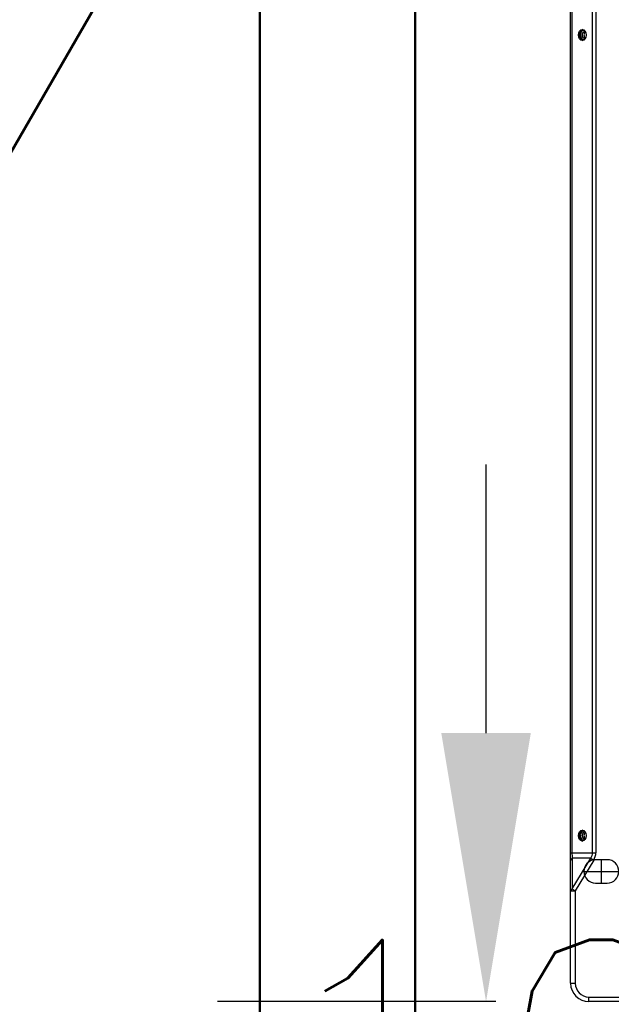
# Model space of a CAD drawing. Header units: millimetres. Extents: x -8884 to 95252, y -19446 to 55103.
# Tile 21 of 39: x -1998 to -1960, y -5097 to -5034. Entities that reach past the tile are written whole.
import ezdxf

# ---------------------------------------------------------------- set-up
doc = ezdxf.new("R2010")
doc.units = ezdxf.units.MM
doc.header["$LTSCALE"] = 1000
doc.header["$MEASUREMENT"] = 0
doc.linetypes.add('DASHDOT2', pattern=[0.5, 0.25, -0.125, 0, -0.125])
doc.linetypes.add('DASHED', pattern=[0.75, 0.5, -0.25])
doc.layers.get('Defpoints').update_dxf_attribs({"lineweight": 0})
doc.layers.add('EL_odgromówka', color=142, linetype='DASHDOT2', lineweight=60)
doc.layers.add('klimat_gaz', color=211, linetype='DASHED', lineweight=50)
doc.layers.add('KLIMA_NOWE', color=3, linetype='Continuous')
doc.layers.add('VRF_OPIS', color=7, linetype='Continuous', lineweight=30, plot=False)
doc.styles.get("Standard").update_dxf_attribs({"font": 'txt.shx'})
doc.dimstyles.get("Standard").update_dxf_attribs({"dimtxt": 0.18, "dimasz": 0.18, "dimexe": 0.18, "dimexo": 0.0625, "dimgap": 0.09, "dimtad": 0, "dimtih": 1, "dimtoh": 1, "dimdec": 4, "dimzin": 0, "dimdsep": 46, "dimtxsty": 'Standard', "dimcen": 0.09, "dimadec": 0, "dimazin": 0, "dimtfac": 1, "dimtdec": 4, "dimtofl": 0, "dimtmove": 0, "dimatfit": 3, "dimfxl": 0, "dimtolj": 1, "dimtzin": 0, "dimarcsym": 0})

# ---------------------------------------------------------------- blocks, each defined once
blk = doc.blocks.new('zw$D4A5')
at = {"layer": 'KLIMA_NOWE'}
for p, q in [((11.8, 769.57), (71.38, 769.57)), ((11.8, 769.57), (11.8, 766.57)), ((71.38, 766.57), (11.8, 766.57)), ((71.38, 769.57), (91.05, 769.57)), ((71.38, 769.57), (71.38, 766.57)), ((72.56, 768.52), (71.38, 766.57)), ((91.05, 754.7), (71.38, 766.57)), ((72.56, 768.52), (92.23, 756.66)), ((92.23, 768.52), (72.56, 768.52)), ((91.05, 769.57), (95.84, 769.57)), ((92.23, 756.66), (92.23, 768.52)), ((95.84, 769.57), (1147.76, 769.57)), ((95.84, 769.57), (95.84, 768.69)), ((1147.76, 768.69), (95.84, 768.69)), ((95.84, 768.69), (95.84, 755.44)), ((83.8, 761.02), (83.8, 738.52)), ((0, 698.68), (0, 757.77)), ((0, 757.77), (3, 757.77)), ((3, 757.77), (3, 698.68)), ((92.23, 756.66), (91.05, 754.7)), ((95.84, 755.44), (1147.76, 755.44)), ((95.84, 755.44), (95.84, 753.32)), ((76.3, 753.52), (76.3, 746.02)), ((76.3, 749.77), (91.3, 749.77)), ((91.3, 746.02), (91.3, 753.52)), ((1147.76, 753.32), (95.84, 753.32))]:
    blk.add_line(p, q, dxfattribs=at)
for centre, radius, start, end in [((11.8, 757.77), 11.8, 90, 180), ((11.8, 757.77), 8.8, 90, 180), ((83.8, 753.52), 7.5, 0, 180), ((83.8, 746.02), 7.5, 180, 0)]:
    blk.add_arc(centre, radius, start, end, dxfattribs=at)
for centre, major_axis, ratio, start_param, end_param in [((71.38, 766.57), (0, -3), 0.516334, 2.278987, 3.141593), ((91.05, 766.57), (0, 3), 0.516334, 5.420579, 6.283185), ((95.84, 766.57), (-9.2, 0), 0.230578, 4.712389, 5.115386), ((106.8, 761.5), (-3.5, 0), 0.707107, 3.256133, 6.168645), ((106.8, 761.17), (-2.95, 0), 0.707107, 2.878329, 6.283185), ((106.8, 761.17), (-2.95, 0), 0.707107, 0, 0.263264), ((106.8, 760.6), (-2.15, 0), 0.707107, 3.142557, 6.283185), ((106.8, 760.6), (-2.15, 0), 0.707107, 0, 0.016551), ((106.8, 759.47), (-2.15, 0), 0.707107, 3.561886, 5.848844), ((621.8, 761.5), (3.5, 0), 0.707107, 0.114536, 3.027057), ((621.8, 761.17), (2.95, 0), 0.707107, 0, 3.404857), ((621.8, 760.6), (2.15, 0), 0.707107, 0.000965, 3.158144), ((621.8, 759.47), (2.15, 0), 0.707107, 0.420294, 2.707251), ((621.8, 761.17), (2.95, 0), 0.707107, 6.019921, 6.283185), ((95.84, 770.58), (0, -17.25), 0.707107, 5.880189, 6.283185), ((95.84, 770.58), (0, 15.13), 0.60798, 2.738596, 3.141593)]:
    blk.add_ellipse(centre, major_axis=major_axis, ratio=ratio, start_param=start_param, end_param=end_param, dxfattribs=at)
for centre, major_axis in [((106.8, 762.07), (-3.5, 0)), ((621.8, 762.07), (3.5, 0))]:
    blk.add_ellipse(centre, major_axis=major_axis, ratio=0.707107, dxfattribs=at)
for points in [[(108.94, 760.61), (108.94, 760.59), (108.97, 760.44), (108.89, 760.26), (108.76, 760.09), (108.75, 760.08)], [(623.94, 760.61), (623.94, 760.59), (623.97, 760.44), (623.89, 760.26), (623.76, 760.09), (623.75, 760.08)]]:
    blk.add_open_spline(points, degree=3, knots=[0, 0, 0, 0, 0.0376259, 0.300995, 0.3193476, 0.3193476, 0.3193476, 0.3193476], dxfattribs=at)
blk = doc.blocks.new('*D91')
at = {"layer": 'Defpoints', "color": 0}
for p in [(-1961.16, -5097.085), (-1967.781, -5107.365), (-1961.16, -5107.365)]:
    blk.add_point(p, dxfattribs=at)
at = {"layer": 'VRF_OPIS', "color": 0, "lineweight": -2, "ltscale": 3}
for p, q in [((-1967.781, -5079.805), (-1967.781, -5062.525)), ((-1967.16, -5097.085), (-1985.061, -5097.085)), ((-1967.16, -5107.365), (-1985.061, -5107.365)), ((-1967.781, -5124.645), (-1967.781, -5141.925))]:
    blk.add_line(p, q, dxfattribs=at)
at = {"layer": 'VRF_OPIS', "color": 0}
for points in [[(-1970.661, -5079.805), (-1964.901, -5079.805), (-1967.781, -5097.085)], [(-1964.901, -5124.645), (-1970.661, -5124.645), (-1967.781, -5107.365)]]:
    blk.add_solid(points, dxfattribs=at)
at = {"layer": 'VRF_OPIS', "color": 0, "insert": (-1967.781, -5101.749), "char_height": 17.28, "attachment_point": 5}
blk.add_mtext('\\A1;10', dxfattribs=at)

msp = doc.modelspace()

# ---------------------------------------------------------------- linework, layer by layer
at = {"layer": 'EL_odgromówka', "linetype": 'Continuous', "ltscale": 60}
msp.add_lwpolyline([(-2061.861, -5152.434), (-1911.861, -4892.626)], dxfattribs=at)
at = {"layer": 'klimat_gaz', "ltscale": 5}
for points in [[(-1982.34, -4977.445), (-1832.34, -4977.445), (-1832.34, -5247.445), (-1982.34, -5247.445)], [(-1972.34, -4987.445), (-1842.34, -4987.445), (-1842.34, -5237.445), (-1972.34, -5237.445)]]:
    msp.add_lwpolyline(points, close=True, dxfattribs=at)

# ---------------------------------------------------------------- block references
at = {"layer": 'klimat_gaz', "xscale": 0.1, "yscale": 0.1, "zscale": 0.1, "rotation": 90}
msp.add_blockref('zw$D4A5', (-1885.384, -5097.085), dxfattribs=at)

# ---------------------------------------------------------------- dimensions: what is measured, and where the dimension line sits
at = {"layer": 'VRF_OPIS', "ltscale": 3}
dim = msp.add_linear_dim(base=(-1967.781, -5107.365), p1=(-1961.16, -5097.085), p2=(-1961.16, -5107.365), angle=90, dimstyle='Standard', override={"dimscale": 96, "dimdec": 0, "dimfxl": 0.18}, dxfattribs=at)
dim.commit()
dim.dimension.update_dxf_attribs({"geometry": '*D91', "text_midpoint": (-1967.781, -5101.749), "dimtype": 160})

doc.saveas('drawing.dxf')
